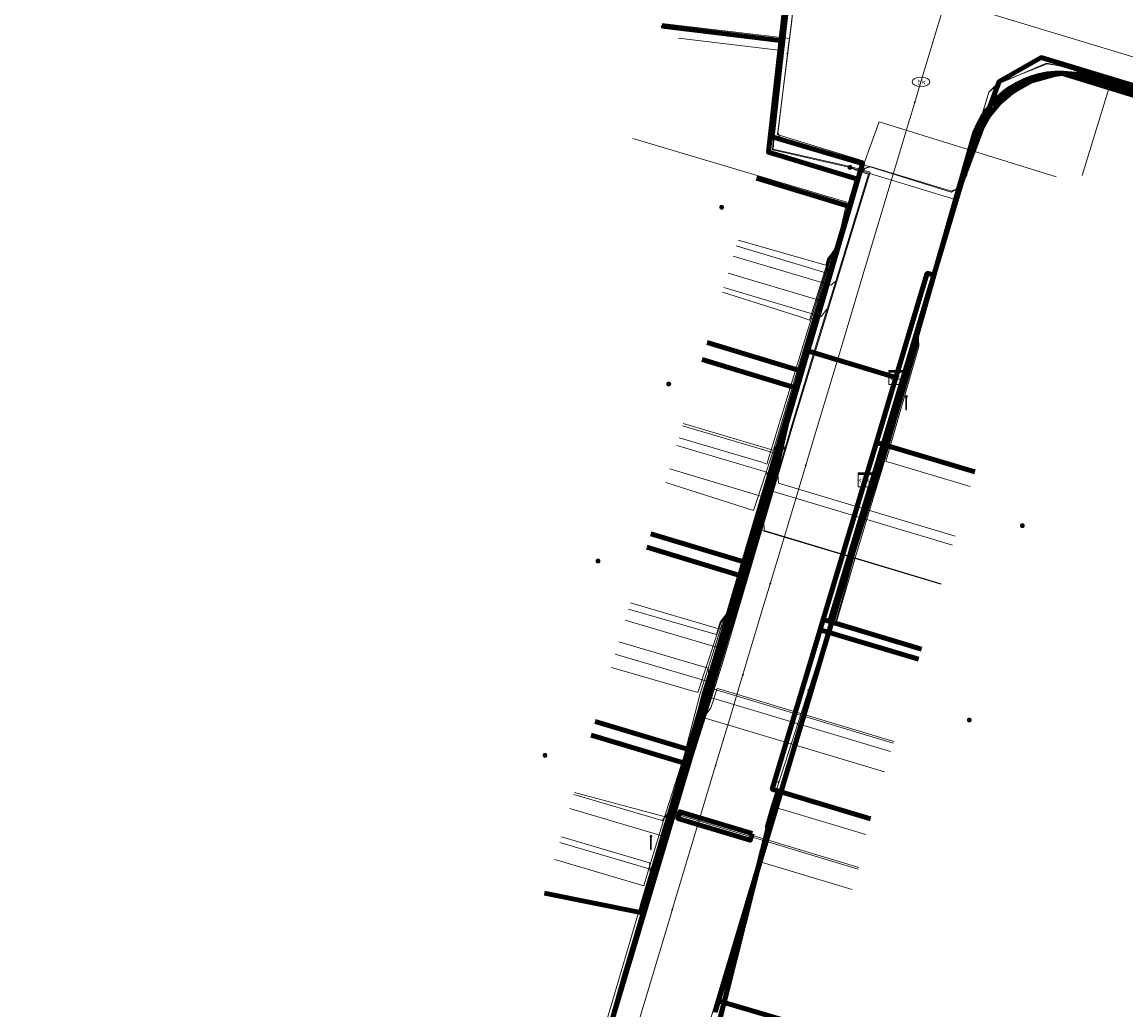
# Model space of a CAD drawing. Extents: x 152558 to 154479, y 462974 to 463683.
# Tile 24 of 256: x 152725 to 152788, y 463467 to 463522. Entities that reach past the tile are written whole.
import ezdxf
from ezdxf.enums import TextEntityAlignment as Align
from ezdxf.lldxf.tags import DXFTag

# ---------------------------------------------------------------- set-up
doc = ezdxf.new("R2010")
doc.units = 0
doc.header["$LTSCALE"] = 0.2
doc.layers.get('0').update_dxf_attribs({"linetype": 'CONTINUOUS'})
for name, color, linetype, lineweight in [('B-RO-KL-DATA_COAXIAAL_7_ZIGGO BV-G', 90, 'KL-DATA-N', 18), ('B-RO-KL-DATA_DUCT_ZIGGO BV-G', 90, 'CONTINUOUS', 100), ('B-RO-KL-DATA_EUROFIBER NEDERLAND BV-G', 90, 'KL-DATA-N', 18), ('B-RO-KL-DATA_HULPSTUK_KPN BV-S', 90, 'CONTINUOUS', 25), ('B-RO-KL-DATA_HULPSTUK_REGGEFIBER OPERATOR BV-S', 90, 'CONTINUOUS', 25), ('B-RO-KL-DATA_HULPSTUK_ZIGGO BV-S', 90, 'CONTINUOUS', 25), ('B-RO-KL-DATA_KABELBED_KPN BV-G', 90, 'CONTINUOUS', 100), ('B-RO-KL-DATA_KABELBED_ZIGGO BV-G', 90, 'CONTINUOUS', 100), ('B-RO-KL-DATA_REGGEFIBER OPERATOR BV-G', 90, 'KL-DATA-N', 18), ('B-RO-KL-ET_LS_400 V_STEDIN NETBEHEER BV-G', 190, 'KL-LS-N', 18), ('B-RO-KL-ET_LS_GEMEENTE AMERSFOORT-S', 190, 'CONTINUOUS', 25), ('B-RO-KL-ET_LS_HULPSTUK_STEDIN NETBEHEER BV-S', 190, 'CONTINUOUS', 25), ('B-RO-KL-ET_LS_MANTELBUIS_400_STEDIN NETBEHEER BV-G', 190, 'CONTINUOUS', 100), ('B-RO-KL-GAS_LD_PE_32_0.1 BAR_STEDIN NETBEHEER BV-G', 50, 'KL-GAS-LD-N', 18), ('B-RO-KL-GAS_LD_PE_40_0.1 BAR_STEDIN NETBEHEER BV-G', 50, 'KL-GAS-LD-N', 18), ('B-RO-KL-GAS_LD_PVC_63_0.1 BAR_STEDIN NETBEHEER BV-G', 50, 'KL-GAS-LD-N', 18), ('B-RO-KL-WATER_100_VITENS-G', 170, 'KL-WATER-N', 18), ('B-RO-KL-WATER_HULPSTUK_VITENS-S', 170, 'CONTINUOUS', 25), ('B-RO-KL-WATER_VITENS-S', 170, 'CONTINUOUS', 25)]:
    doc.layers.add(name, color=color, linetype=linetype, lineweight=lineweight)
doc.styles.add('NLCS-ISO', font='NLCS-ISO.ttf')
tags = doc.linetypes.add('KL-DATA-N', pattern='A,4,-1,[101,NLCS.SHX,S=0.5,R=0,X=0,Y=0],-1,4,-1,["D",Standard,S=1,R=0,X=-0.25,Y=-0.5],-1.5', length=12.5).pattern_tags.tags
tags[18] = DXFTag(74, 10)
tags = doc.linetypes.add('KL-GAS-LD-N', pattern='A,4,-1,[69,NLCS.SHX,S=0.5,R=0,X=0,Y=0],-1,4,-1,["L",Standard,S=1,R=0,X=0.25,Y=-0.5],-2', length=13).pattern_tags.tags
tags[18] = DXFTag(74, 10)
tags = doc.linetypes.add('KL-LS-N', pattern='A,4,-1,[103,NLCS.SHX,S=0.75,R=0,X=0,Y=0],-1,4,-1,["L",Standard,S=1,R=0,X=0,Y=-0.5],-2', length=13).pattern_tags.tags
tags[18] = DXFTag(74, 10)
doc.linetypes.add('KL-WATER-N', pattern='A,7,-0.5,[168,NLCS.SHX,S=0.75,R=0,X=0.75,Y=0],-2', length=9.5)

# ---------------------------------------------------------------- blocks, each defined once
blk = doc.blocks.new('SKL-WTB_HULP_MOF-SO')
at = {"linetype": 'ByBlock', "lineweight": 18}
h = blk.add_hatch(color=0, dxfattribs=at)
h.dxf.hatch_style = 1
h.paths.add_polyline_path([(-0.5625, 0, 1), (0.5625, 0, 1)])
at = {"color": 0, "linetype": 'ByBlock', "lineweight": 18}
blk.add_circle((0, 0), 0.5625, dxfattribs=at)
at = {"color": 0, "linetype": 'ByBlock', "lineweight": 18, "style": 'NLCS-ISO', "flags": 1}
for tag, p in [('TYPE', (1.5, 0)), ('OMSCHRIJVING', (1.5, -3)), ('LABEL', (1.5, -1.5))]:
    blk.add_attdef(tag, p, '', height=1, dxfattribs=at)
blk = doc.blocks.new('SKL-WTB_HULP_KAST-SO')
at = {"color": 0, "linetype": 'ByBlock', "lineweight": 18}
for points in [[(-2, 2), (2, 2), (2, 1.68), (-2, 1.68)], [(-2, 1.52), (2, 1.52), (2, -2), (-2, -2)]]:
    blk.add_lwpolyline(points, close=True, dxfattribs=at)
at = {"color": 0, "linetype": 'ByBlock', "lineweight": 18, "style": 'NLCS-ISO'}
blk.add_text('kast', height=1.5, dxfattribs=at).set_placement((0, 0), align=Align.MIDDLE_CENTER)
at = {"color": 0, "linetype": 'ByBlock', "lineweight": 18, "style": 'NLCS-ISO', "flags": 1}
for tag, p in [('TYPE', (2.5, 0)), ('OMSCHRIJVING', (2.5, -3)), ('LABEL', (2.5, -1.5))]:
    blk.add_attdef(tag, p, '', height=1, dxfattribs=at)
blk = doc.blocks.new('SKL-WTB_HULP_OVERIG-SO')
at = {"color": 0, "linetype": 'ByBlock', "lineweight": 18}
for points in [[(-0.14, 0.14), (0.14, -0.14)], [(0.14, 0.14), (-0.14, -0.14)]]:
    blk.add_lwpolyline(points, dxfattribs=at)
at = {"color": 0, "linetype": 'ByBlock', "lineweight": 18, "style": 'NLCS-ISO', "flags": 1}
for tag, p in [('TYPE', (1.5, 0)), ('OMSCHRIJVING', (1.5, -3)), ('LABEL', (1.5, -1.5))]:
    blk.add_attdef(tag, p, '', height=1, dxfattribs=at)
blk = doc.blocks.new('SKL-WATER_BRANDKRAAN_BRANDPUT-SO')
at = {"color": 0, "linetype": 'ByBlock', "lineweight": 18}
blk.add_ellipse((0, 0), major_axis=(2.5, 0), ratio=0.54, dxfattribs=at)
at = {"color": 0, "linetype": 'ByBlock', "lineweight": 18, "style": 'NLCS-ISO'}
blk.add_text('bk', height=1.5, dxfattribs=at).set_placement((0.16, 0), align=Align.MIDDLE_CENTER)
blk = doc.blocks.new('SKL-ET_LS_MAST-SO')
for p, q in [((-0.05, 2.07), (0.05, 2.07)), ((-0.05, -2), (0.05, -2))]:
    blk.add_line(p, q)
for points in [[(-0.18, 1.76), (-0.22, 1.76), (-0.22, 1.84), (-0.18, 1.84), (-0.18, 1.79)], [(-0.18, 1.49), (-0.22, 1.49), (-0.22, 1.57), (-0.18, 1.57), (-0.18, 1.52)], [(-0.18, 1.79), (-0.05, 1.79)], [(-0.18, 1.76), (-0.05, 1.76)], [(-0.18, 1.52), (-0.05, 1.52)], [(-0.18, 1.49), (-0.05, 1.49)], [(-0.05, -2), (-0.05, 2.07)], [(0.05, -2), (0.05, 2.07)], [(0.18, 1.92), (0.05, 1.92)], [(0.18, 1.89), (0.05, 1.89)], [(0.18, 1.66), (0.05, 1.66)], [(0.18, 1.63), (0.05, 1.63)], [(0.18, 1.39), (0.05, 1.39)], [(0.18, 1.36), (0.05, 1.36)], [(0.18, 1.89), (0.22, 1.89), (0.22, 1.97), (0.18, 1.97), (0.18, 1.92)], [(0.18, 1.63), (0.22, 1.63), (0.22, 1.71), (0.18, 1.71), (0.18, 1.66)], [(0.18, 1.36), (0.22, 1.36), (0.22, 1.44), (0.18, 1.44), (0.18, 1.39)]]:
    blk.add_lwpolyline(points)

msp = doc.modelspace()

# ---------------------------------------------------------------- linework, layer by layer
at = {"layer": 'B-RO-KL-DATA_COAXIAAL_7_ZIGGO BV-G', "flags": 128}
for points in [[(152773.009, 463496.583), (152773.645, 463498.7), (152774.036, 463500), (152774.747, 463502.369), (152769.693, 463503.898), (152772.125, 463512.043), (152772.583, 463513.576), (152767.537, 463515.103), (152768.607, 463524.55), (152768.786, 463526.133), (152770.092, 463537.666), (152770.137, 463538.064), (152763.463, 463538.861)], [(152773.009, 463496.583), (152773.645, 463498.7), (152774.036, 463500), (152774.747, 463502.369), (152769.693, 463503.898), (152772.125, 463512.043), (152772.583, 463513.576), (152767.537, 463515.103), (152768.607, 463524.55), (152768.786, 463526.133), (152770.092, 463537.666), (152770.137, 463538.064), (152763.463, 463538.861)], [(152773.009, 463496.583), (152773.645, 463498.7), (152774.036, 463500), (152774.747, 463502.369), (152769.693, 463503.898), (152772.125, 463512.043), (152772.583, 463513.576), (152767.537, 463515.103), (152768.607, 463524.55), (152768.786, 463526.133), (152770.092, 463537.666), (152770.137, 463538.064), (152763.463, 463538.861)], [(152773.009, 463496.583), (152773.645, 463498.7), (152774.036, 463500), (152774.747, 463502.369), (152769.693, 463503.898), (152772.125, 463512.043), (152772.583, 463513.576), (152767.537, 463515.103), (152768.607, 463524.55), (152768.786, 463526.133), (152770.092, 463537.666), (152770.137, 463538.064), (152763.463, 463538.861)], [(152773.009, 463496.583), (152773.645, 463498.7), (152774.036, 463500), (152774.747, 463502.369), (152776.516, 463508.26), (152776.895, 463508.147), (152778.48, 463513.45), (152778.92, 463514.667), (152779.599, 463516.476), (152780.589, 463519.115), (152782.963, 463520.46), (152790.343, 463518.213), (152791.396, 463517.892), (152801.248, 463514.893), (152801.918, 463514.689), (152811.772, 463511.689), (152812.059, 463511.602), (152818.563, 463509.621), (152823.157, 463508.222), (152822.984, 463507.665), (152821.441, 463502.685)], [(152773.009, 463496.583), (152773.645, 463498.7), (152774.036, 463500), (152774.747, 463502.369), (152776.516, 463508.26), (152776.895, 463508.147), (152778.48, 463513.45), (152778.92, 463514.667), (152779.599, 463516.476), (152780.589, 463519.115), (152782.963, 463520.46), (152790.343, 463518.213), (152790.188, 463517.713), (152788.652, 463512.756)], [(152773.009, 463496.583), (152773.645, 463498.7), (152774.036, 463500), (152774.747, 463502.369), (152776.516, 463508.26), (152776.895, 463508.147), (152778.48, 463513.45), (152778.92, 463514.667), (152779.599, 463516.476), (152780.589, 463519.115), (152782.963, 463520.46), (152790.343, 463518.213), (152791.396, 463517.892), (152791.241, 463517.391), (152789.704, 463512.433)], [(152773.009, 463496.583), (152773.645, 463498.7), (152774.036, 463500), (152774.747, 463502.369), (152776.516, 463508.26), (152776.895, 463508.147), (152778.48, 463513.45), (152778.92, 463514.667), (152779.599, 463516.476), (152780.589, 463519.115), (152782.963, 463520.46), (152790.343, 463518.213), (152791.396, 463517.892), (152801.248, 463514.893), (152801.221, 463514.804), (152801.088, 463514.374), (152799.55, 463509.409)], [(152773.009, 463496.583), (152773.645, 463498.7), (152774.036, 463500), (152774.747, 463502.369), (152776.516, 463508.26), (152776.895, 463508.147), (152778.48, 463513.45), (152778.92, 463514.667), (152779.599, 463516.476), (152780.589, 463519.115), (152782.963, 463520.46), (152790.343, 463518.213), (152791.396, 463517.892), (152801.248, 463514.893), (152801.918, 463514.689), (152811.772, 463511.689), (152812.059, 463511.602), (152818.563, 463509.621), (152818.393, 463509.072), (152816.851, 463504.09)], [(152773.009, 463496.583), (152773.645, 463498.7), (152774.036, 463500), (152774.747, 463502.369), (152776.516, 463508.26), (152776.895, 463508.147), (152778.48, 463513.45), (152778.92, 463514.667), (152779.599, 463516.476), (152780.589, 463519.115), (152782.963, 463520.46), (152790.343, 463518.213), (152791.396, 463517.892), (152801.248, 463514.893), (152801.918, 463514.689), (152801.89, 463514.597), (152801.757, 463514.169), (152800.218, 463509.199)], [(152773.009, 463496.583), (152773.645, 463498.7), (152774.036, 463500), (152774.747, 463502.369), (152776.516, 463508.26), (152776.895, 463508.147), (152778.48, 463513.45), (152778.92, 463514.667), (152779.599, 463516.476), (152780.025, 463517.209), (152780.592, 463517.899), (152781.263, 463518.489), (152782.019, 463518.964), (152782.429, 463519.152), (152782.848, 463519.306), (152783.278, 463519.426), (152783.716, 463519.51), (152784.16, 463519.559), (152790.188, 463517.713), (152791.241, 463517.391), (152801.088, 463514.374), (152801.757, 463514.169), (152811.605, 463511.152), (152811.892, 463511.064), (152810.352, 463506.091)], [(152773.009, 463496.583), (152773.645, 463498.7), (152774.036, 463500), (152774.747, 463502.369), (152776.516, 463508.26), (152776.895, 463508.147), (152778.48, 463513.45), (152778.92, 463514.667), (152779.599, 463516.476), (152780.025, 463517.209), (152780.592, 463517.899), (152781.263, 463518.489), (152782.019, 463518.964), (152782.429, 463519.152), (152782.848, 463519.306), (152783.278, 463519.426), (152783.716, 463519.51), (152784.16, 463519.559), (152790.188, 463517.713), (152791.241, 463517.391), (152801.088, 463514.374), (152801.757, 463514.169), (152811.605, 463511.152), (152811.892, 463511.064), (152810.352, 463506.091)], [(152773.009, 463496.583), (152773.645, 463498.7), (152774.036, 463500), (152774.747, 463502.369), (152769.693, 463503.898), (152772.125, 463512.043), (152766.861, 463513.636)], [(152773.009, 463496.583), (152773.645, 463498.7), (152774.036, 463500), (152774.747, 463502.369), (152769.693, 463503.898), (152769.35, 463502.749), (152764.081, 463504.343)], [(152773.009, 463496.583), (152773.645, 463498.7), (152774.036, 463500), (152774.747, 463502.369), (152769.693, 463503.898), (152769.35, 463502.749), (152769.064, 463501.79), (152768.529, 463500), (152766.153, 463491.944), (152765.927, 463491.176), (152764.403, 463486.009), (152763.023, 463481.328), (152762.797, 463480.56), (152760.31, 463472.127), (152754.883, 463473.205)], [(152773.009, 463496.583), (152773.645, 463498.7), (152774.036, 463500), (152774.747, 463502.369), (152769.693, 463503.898), (152769.35, 463502.749), (152769.064, 463501.79), (152768.529, 463500), (152766.153, 463491.944), (152765.927, 463491.176), (152764.403, 463486.009), (152763.023, 463481.328), (152762.797, 463480.56), (152757.522, 463482.155)], [(152773.009, 463496.583), (152773.645, 463498.7), (152774.036, 463500), (152774.747, 463502.369), (152769.693, 463503.898), (152769.35, 463502.749), (152769.064, 463501.79), (152768.529, 463500), (152766.153, 463491.944), (152765.927, 463491.176), (152764.403, 463486.009), (152763.023, 463481.328), (152757.748, 463482.922)], [(152773.009, 463496.583), (152773.645, 463498.7), (152774.036, 463500), (152774.747, 463502.369), (152769.693, 463503.898), (152769.35, 463502.749), (152769.064, 463501.79), (152768.529, 463500), (152766.153, 463491.944), (152765.927, 463491.176), (152760.657, 463492.77)], [(152773.009, 463496.583), (152773.645, 463498.7), (152774.036, 463500), (152774.747, 463502.369), (152769.693, 463503.898), (152769.35, 463502.749), (152769.064, 463501.79), (152768.529, 463500), (152766.153, 463491.944), (152760.883, 463493.538)], [(152773.009, 463496.583), (152773.645, 463498.7), (152774.036, 463500), (152774.747, 463502.369), (152769.693, 463503.898), (152769.35, 463502.749), (152769.064, 463501.79), (152763.799, 463503.383)], [(152773.009, 463496.583), (152773.645, 463498.7), (152774.033, 463498.584), (152779.205, 463497.032)], [(152773.009, 463496.583), (152770.636, 463488.68), (152770.464, 463488.106), (152769.393, 463484.538), (152767.756, 463479.088), (152768.099, 463478.985), (152773.311, 463477.42)], [(152773.009, 463496.583), (152770.636, 463488.68), (152770.464, 463488.106), (152770.828, 463487.997), (152776.019, 463486.438)], [(152773.009, 463496.583), (152770.636, 463488.68), (152771.002, 463488.57), (152776.196, 463487.011)]]:
    msp.add_lwpolyline(points, dxfattribs=at)
at = {"layer": 'B-RO-KL-DATA_DUCT_ZIGGO BV-G', "flags": 128}
msp.add_lwpolyline([(152790.188, 463517.713), (152784.16, 463519.559), (152783.716, 463519.51), (152782.429, 463519.152), (152781.263, 463518.489), (152780.592, 463517.899), (152780.025, 463517.209), (152779.599, 463516.476), (152778.48, 463513.45), (152776.895, 463508.147), (152774.033, 463498.584), (152771.002, 463488.57), (152770.636, 463488.68), (152770.464, 463488.106), (152767.756, 463479.088), (152768.099, 463478.985), (152767.722, 463477.74), (152762.429, 463456.732)], dxfattribs=at)
at = {"layer": 'B-RO-KL-DATA_EUROFIBER NEDERLAND BV-G', "flags": 128}
for points in [[(152571.462, 463494.696), (152614, 463485.4), (152615.1, 463482.7), (152678.5, 463464.8), (152679.7, 463464.8), (152685.6, 463462.8), (152698, 463459.2), (152703.7, 463457.3), (152720.1, 463452.4), (152731.7, 463448.8), (152732.3, 463448.7), (152740.2, 463446.1), (152747.8, 463444.1), (152751.2, 463443), (152751.7, 463443.2), (152755.2, 463454.3), (152761, 463474.3), (152761.9, 463477.7), (152762.9, 463480.9), (152763.8, 463484.5), (152767, 463494.7), (152767.9, 463498.1), (152771.4, 463509.8), (152772.7, 463513.8), (152773, 463514.2), (152773.3, 463514.3), (152777.9, 463512.9), (152778.3, 463513.1), (152778.7, 463514.1), (152780, 463518.5), (152780.5, 463519), (152783.3, 463520.1), (152784, 463520), (152812.4, 463511.4), (152827.7, 463506.6), (152828.9, 463505.7), (152831, 463500.9), (152829.3, 463495.1), (152829.5, 463494.3), (152830.2, 463493.2), (152831.6, 463490.5), (152832.5, 463489.4), (152849.6, 463484.1), (152851.2, 463483.7), (152861.1, 463480.6), (152863.2, 463479.8), (152867, 463476.5), (152873.3, 463475), (152874.7, 463474.9), (152876.8, 463474.9), (152881.9, 463474), (152891.4, 463471.3), (152897.6, 463470.1), (152916, 463466.8), (152936.3, 463462.9), (152942.5, 463461), (152953.3, 463457.5), (152965.2, 463453.3), (152966.3, 463453.1), (152970.6, 463451.7), (152972.3, 463451), (152973.1, 463450), (152970.9, 463430.7), (152971.4, 463430.6), (152977.2, 463429.9), (152982.1, 463429), (152996.4, 463426.6), (153020, 463422.8), (153038, 463419.8), (153049.2, 463418), (153058.3, 463416.6), (153059.7, 463417.6), (153063.1, 463420.1), (153066.7, 463423.6), (153085.6, 463442.6), (153093.4, 463450.7), (153096, 463452.3), (153099.1, 463449.1), (153103.8, 463442.4), (153107.1, 463435.7), (153107.4, 463434.8), (153109.9, 463428.3), (153112, 463421.3), (153112.9, 463413.6), (153112.9, 463407.3), (153113.3, 463406.2), (153113.1, 463402.8), (153112.1, 463396.3), (153110.6, 463390.3), (153110.2, 463388.1), (153111.1, 463387.4), (153112.3, 463387), (153118.7, 463385.3), (153121.5, 463384.9)], [(152571.462, 463494.696), (152614, 463485.4), (152615.1, 463482.7), (152678.5, 463464.8), (152679.7, 463464.8), (152685.6, 463462.8), (152698, 463459.2), (152703.7, 463457.3), (152720.1, 463452.4), (152731.7, 463448.8), (152732.3, 463448.7), (152740.2, 463446.1), (152747.8, 463444.1), (152751.2, 463443), (152751.7, 463443.2), (152755.2, 463454.3), (152761, 463474.3), (152761.9, 463477.7), (152762.9, 463480.9), (152763.8, 463484.5), (152767, 463494.7), (152767.9, 463498.1), (152771.4, 463509.8), (152772.7, 463513.8), (152773, 463514.2), (152773.3, 463514.3), (152777.9, 463512.9), (152778.3, 463513.1), (152778.7, 463514.1), (152780, 463518.5), (152780.5, 463519), (152783.3, 463520.1), (152784, 463520), (152812.4, 463511.4), (152827.7, 463506.6), (152828.9, 463505.7), (152831, 463500.9), (152829.3, 463495.1), (152829.5, 463494.3), (152830.2, 463493.2), (152831.6, 463490.5), (152832.5, 463489.4), (152849.6, 463484.1), (152851.2, 463483.7), (152861.1, 463480.6), (152863.2, 463479.8), (152867, 463476.5), (152873.3, 463475), (152874.7, 463474.9), (152876.8, 463474.9), (152881.9, 463474), (152891.4, 463471.3), (152897.6, 463470.1), (152916, 463466.8), (152936.3, 463462.9), (152936.5, 463462.8)]]:
    msp.add_lwpolyline(points, dxfattribs=at)
at = {"layer": 'B-RO-KL-DATA_KABELBED_KPN BV-G', "flags": 128}
for points in [[(152776.897, 463547.875), (152771.177, 463547.126), (152770.583, 463541.467), (152770.531, 463540.975), (152770.344, 463539.192), (152768.359, 463521.404), (152768.192, 463519.914), (152767.753, 463515.978), (152772.863, 463514.471), (152768.633, 463500), (152768.585, 463499.833), (152767.927, 463496.921), (152753.771, 463449.531), (152751.112, 463440.841), (152751.112, 463440.841)], [(152768.192, 463519.914), (152768.359, 463521.404), (152761.503, 463522.228)], [(152764.53, 463466.496), (152774.181, 463498.746), (152774.547, 463500), (152775.422, 463502.991), (152779.094, 463515.855), (152779.238, 463516.286), (152779.419, 463516.702), (152779.636, 463517.101), (152779.888, 463517.479), (152780.172, 463517.833), (152780.486, 463518.161), (152780.828, 463518.46), (152781.195, 463518.728), (152781.584, 463518.962), (152781.992, 463519.161), (152782.416, 463519.323), (152782.853, 463519.447), (152783.299, 463519.532), (152783.751, 463519.578), (152784.205, 463519.583), (152784.657, 463519.548), (152785.105, 463519.474), (152785.545, 463519.36), (152792.544, 463517.214)], [(152764.529, 463466.493), (152764.53, 463466.496), (152764.719, 463467.124), (152770.385, 463465.441), (152770.47, 463465.729)]]:
    msp.add_lwpolyline(points, dxfattribs=at)
at = {"layer": 'B-RO-KL-DATA_KABELBED_ZIGGO BV-G', "flags": 128}
for points in [[(152768.607, 463524.55), (152767.537, 463515.103), (152772.583, 463513.576), (152772.125, 463512.043)], [(152779.599, 463516.476), (152780.589, 463519.115), (152782.963, 463520.46), (152790.343, 463518.213)], [(152790.188, 463517.713), (152784.16, 463519.559), (152783.716, 463519.51), (152782.429, 463519.152), (152781.263, 463518.489), (152780.592, 463517.899), (152780.025, 463517.209), (152779.599, 463516.476)], [(152779.599, 463516.476), (152778.48, 463513.45), (152776.895, 463508.147)], [(152766.861, 463513.636), (152772.125, 463512.043)], [(152772.125, 463512.043), (152769.693, 463503.898)], [(152776.895, 463508.147), (152774.033, 463498.584)], [(152776.895, 463508.147), (152776.516, 463508.26), (152774.747, 463502.369)], [(152764.081, 463504.343), (152769.35, 463502.749)], [(152769.693, 463503.898), (152769.35, 463502.749)], [(152769.693, 463503.898), (152774.747, 463502.369)], [(152763.799, 463503.383), (152769.064, 463501.79)], [(152769.35, 463502.749), (152769.064, 463501.79)], [(152773.645, 463498.7), (152774.747, 463502.369)], [(152769.064, 463501.79), (152766.153, 463491.944)], [(152774.033, 463498.584), (152771.002, 463488.57)], [(152773.009, 463496.583), (152773.645, 463498.7)], [(152773.645, 463498.7), (152774.033, 463498.584)], [(152774.033, 463498.584), (152779.205, 463497.032)], [(152770.636, 463488.68), (152773.009, 463496.583)], [(152760.883, 463493.538), (152766.153, 463491.944)], [(152760.657, 463492.77), (152765.927, 463491.176)], [(152766.153, 463491.944), (152765.927, 463491.176)], [(152765.927, 463491.176), (152763.023, 463481.328)], [(152770.464, 463488.106), (152770.636, 463488.68)], [(152771.002, 463488.57), (152770.636, 463488.68)], [(152776.196, 463487.011), (152771.002, 463488.57)], [(152768.099, 463478.985), (152767.756, 463479.088), (152770.464, 463488.106)], [(152776.019, 463486.438), (152770.464, 463488.106)], [(152757.748, 463482.922), (152763.023, 463481.328)], [(152757.522, 463482.155), (152762.797, 463480.56)], [(152763.023, 463481.328), (152762.797, 463480.56)], [(152762.797, 463480.56), (152760.31, 463472.127)], [(152768.099, 463478.985), (152767.722, 463477.74), (152762.429, 463456.732), (152759.68, 463447.869)], [(152773.311, 463477.42), (152768.099, 463478.985)], [(152760.31, 463472.127), (152754.883, 463473.205)]]:
    msp.add_lwpolyline(points, dxfattribs=at)
at = {"layer": 'B-RO-KL-DATA_REGGEFIBER OPERATOR BV-G', "flags": 128}
for points in [[(152773.285, 463514.281), (152770.32, 463515.163), (152768.215, 463515.839), (152768.076, 463516.238), (152768.864, 463522.538), (152769.035, 463524.912), (152769.183, 463525.35), (152769.727, 463530.999), (152769.932, 463531.863), (152770.42, 463537.21), (152770.429, 463538.037)], [(152778.969, 463515.078), (152779.998, 463518.497), (152780.549, 463518.968), (152783.261, 463520.147), (152784.03, 463520.001), (152790.425, 463517.98), (152791.423, 463517.722), (152801.335, 463514.699), (152801.972, 463514.546), (152802.874, 463514.226), (152811.62, 463511.608), (152812.38, 463511.41), (152822.166, 463508.327), (152823.117, 463508.012), (152824.554, 463507.571), (152827.702, 463506.587)], [(152771.412, 463509.782), (152771.981, 463512.277), (152759.875, 463515.892)], [(152778.279, 463513.085), (152778.675, 463514.099), (152778.969, 463515.078)], [(152761.852, 463477.488), (152762.914, 463480.851), (152763.84, 463484.485), (152764.884, 463487.756), (152765.339, 463489.242), (152766.983, 463494.75), (152767.937, 463498.123), (152770.134, 463505.539), (152771.412, 463509.782), (152772.711, 463513.848), (152772.953, 463514.169), (152773.285, 463514.281)], [(152773.285, 463514.281), (152777.867, 463512.854), (152778.279, 463513.085)], [(152767.36, 463476.936), (152767.685, 463478.127), (152771.027, 463488.463), (152771.102, 463488.65), (152772.278, 463492.645), (152773.875, 463497.641), (152776.008, 463505.035), (152778.279, 463513.085)], [(152761.74, 463496.436), (152766.697, 463494.841), (152767.783, 463498.157), (152770.017, 463505.581), (152771.013, 463508.97), (152771.412, 463509.782)], [(152762.485, 463498.963), (152767.161, 463497.585), (152767.441, 463497.471), (152770.975, 463509.005), (152771.412, 463509.782)], [(152764.939, 463507.197), (152769.277, 463505.813), (152769.86, 463505.621), (152770.942, 463509.056), (152771.412, 463509.782)], [(152765.818, 463510.138), (152770.777, 463508.714), (152770.887, 463509.053), (152771.412, 463509.782)], [(152773.046, 463476.523), (152768.341, 463477.935), (152767.973, 463478.042), (152771.171, 463488.392), (152771.27, 463488.574), (152772.434, 463492.597), (152774.002, 463497.617), (152775.911, 463504.208), (152776.008, 463505.035)], [(152771.576, 463488.287), (152771.283, 463488.369), (152771.353, 463488.558), (152772.486, 463492.611), (152774.051, 463497.596), (152775.954, 463504.173), (152776.008, 463505.035)], [(152771.636, 463488.483), (152771.385, 463488.552), (152772.565, 463492.558), (152774.091, 463497.577), (152775.995, 463504.162), (152776.008, 463505.035)], [(152776.008, 463505.035), (152776.042, 463504.122), (152774.181, 463497.621), (152774.472, 463497.549), (152778.955, 463496.204)], [(152755.457, 463475.112), (152760.488, 463473.629), (152760.702, 463474.344), (152761.745, 463477.756), (152762.759, 463480.919), (152763.684, 463484.495), (152764.717, 463487.789), (152764.927, 463488.467), (152765.339, 463489.242)], [(152758.657, 463485.973), (152763.552, 463484.567), (152764.62, 463487.826), (152764.849, 463488.506), (152765.339, 463489.242)], [(152759.627, 463489.264), (152763.73, 463488.086), (152764.597, 463487.844), (152764.805, 463488.537), (152765.339, 463489.242)], [(152756.572, 463478.897), (152761.852, 463477.488)], [(152751.687, 463443.208), (152753.589, 463449.587), (152753.925, 463450.323), (152755.244, 463454.279), (152759.29, 463468.565), (152760.991, 463474.262), (152761.852, 463477.488)], [(152759.342, 463449.635), (152766.942, 463475.027), (152772.268, 463473.42)]]:
    msp.add_lwpolyline(points, dxfattribs=at)
at = {"layer": 'B-RO-KL-ET_LS_400 V_STEDIN NETBEHEER BV-G', "flags": 128}
for points in [[(152771.001, 463543.315), (152769.488, 463531.404), (152767.942, 463517.081), (152767.813, 463515.284), (152772.168, 463514.295), (152773.285, 463513.974), (152769.008, 463500), (152764.994, 463486.414), (152760.026, 463470.647), (152752.742, 463446.254), (152752.582, 463445.848), (152752.353, 463445.476), (152752.062, 463445.149), (152751.719, 463444.878), (152751.334, 463444.671), (152750.918, 463444.534), (152750.485, 463444.472), (152750.048, 463444.486), (152749.619, 463444.576), (152715.591, 463454.928)], [(152770.951, 463543.321), (152770.626, 463540.76), (152770.612, 463540.652), (152769.872, 463534.827), (152769.862, 463534.747), (152769.438, 463531.41), (152769.262, 463529.774), (152769.061, 463527.914), (152768.302, 463520.888), (152768.245, 463520.363), (152767.892, 463517.085), (152767.76, 463515.245), (152772.157, 463514.246)], [(152762.448, 463521.559), (152768.1, 463520.884), (152768.225, 463520.365), (152768.245, 463520.363)], [(152778.614, 463513.851), (152779.387, 463515.754), (152779.638, 463516.411), (152780.081, 463517.174), (152780.642, 463517.856), (152781.304, 463518.438), (152782.051, 463518.907), (152782.718, 463519.23), (152783.419, 463519.463), (152784.145, 463519.604), (152784.882, 463519.649), (152785.622, 463519.598), (152826.097, 463507.168), (152826.64, 463506.898), (152827.164, 463506.611), (152827.675, 463506.304), (152828.172, 463505.975), (152828.658, 463505.624), (152829.355, 463504.947), (152829.917, 463504.151), (152830.32, 463503.266), (152830.556, 463502.321), (152830.611, 463501.348), (152830.574, 463501.051)], [(152778.66, 463513.832), (152779.38, 463515.604), (152779.371, 463515.572), (152779.683, 463516.389), (152780.122, 463517.145), (152780.678, 463517.821), (152781.334, 463518.398), (152782.075, 463518.863), (152782.737, 463519.184), (152783.432, 463519.415), (152784.151, 463519.554), (152784.882, 463519.599), (152785.613, 463519.549), (152786.44, 463519.295), (152793.497, 463517.127), (152795.991, 463516.362), (152796.661, 463516.156), (152798.346, 463515.638), (152803.476, 463514.062), (152807.377, 463512.864), (152807.855, 463512.717), (152809.521, 463512.205), (152812.743, 463511.216), (152814.37, 463510.716), (152817.917, 463509.626), (152820.414, 463508.859), (152826.081, 463507.118), (152826.617, 463506.854), (152827.139, 463506.568), (152827.648, 463506.262), (152828.144, 463505.934), (152828.626, 463505.586), (152829.317, 463504.914), (152829.873, 463504.126), (152830.273, 463503.249), (152830.506, 463502.313), (152830.561, 463501.35), (152830.524, 463501.057)], [(152785.274, 463513.794), (152786.86, 463518.957), (152786.434, 463519.276), (152786.44, 463519.295)], [(152772.157, 463514.246), (152772.527, 463514.082), (152773.203, 463513.876), (152771.346, 463507.808), (152770.863, 463506.231), (152770.319, 463504.454), (152768.861, 463499.677), (152768.497, 463498.447), (152768.293, 463497.756), (152768.051, 463496.936), (152767.77, 463495.986), (152767.257, 463494.251), (152767.069, 463493.615), (152766.773, 463492.613), (152765.822, 463489.393), (152765.249, 463487.456), (152765.062, 463486.823), (152764.667, 463485.542), (152764.267, 463484.275), (152763.947, 463483.259), (152763.925, 463483.188), (152763.528, 463481.929), (152762.402, 463478.353), (152762.2, 463477.711), (152761.932, 463476.861), (152761.331, 463474.953), (152760.678, 463472.882), (152760.501, 463472.321), (152759.978, 463470.661), (152756.142, 463457.814), (152755.024, 463454.069), (152754.999, 463453.986), (152754.593, 463452.628), (152753.534, 463449.081), (152752.68, 463446.221), (152752.52, 463445.816), (152752.291, 463445.444), (152752, 463445.117), (152751.657, 463444.846), (152751.272, 463444.639), (152750.856, 463444.503), (152750.424, 463444.44), (152749.986, 463444.454), (152749.558, 463444.543), (152744.277, 463446.148)], [(152772.157, 463514.246), (152778.095, 463512.443), (152778.66, 463513.832)], [(152765.546, 463509.234), (152771.067, 463507.585), (152771.346, 463507.808)], [(152765.015, 463507.455), (152770.525, 463505.81), (152770.844, 463506.237), (152770.863, 463506.231)], [(152762.685, 463499.646), (152768.164, 463498.025), (152768.478, 463498.453), (152768.497, 463498.447)], [(152761.963, 463497.2), (152767.436, 463495.564), (152767.751, 463495.992), (152767.77, 463495.986)], [(152778.108, 463493.394), (152768.1, 463496.399), (152768.07, 463496.93), (152768.051, 463496.936)], [(152777.302, 463490.712), (152767.307, 463493.714), (152767.276, 463494.245), (152767.257, 463494.251)], [(152759.441, 463488.647), (152764.915, 463487.033), (152765.23, 463487.462), (152765.249, 463487.456)], [(152758.876, 463486.728), (152764.324, 463485.122), (152764.648, 463485.548), (152764.667, 463485.542)], [(152764.927, 463484.705), (152764.64, 463484.791), (152764.285, 463483.687), (152763.966, 463483.253), (152763.947, 463483.259)], [(152774.451, 463481.218), (152764.267, 463484.275)], [(152774.624, 463481.793), (152764.927, 463484.705)], [(152756.302, 463478), (152761.59, 463476.44), (152761.913, 463476.867), (152761.932, 463476.861)], [(152772.615, 463474.568), (152762.2, 463477.711)], [(152755.737, 463476.082), (152760.988, 463474.533), (152761.312, 463474.959), (152761.331, 463474.953)]]:
    msp.add_lwpolyline(points, dxfattribs=at)
at = {"layer": 'B-RO-KL-ET_LS_MANTELBUIS_400_STEDIN NETBEHEER BV-G', "flags": 128}
msp.add_lwpolyline([(152766.622, 463476.585), (152762.525, 463477.821), (152762.409, 463477.439), (152766.506, 463476.203), (152766.622, 463476.585)], dxfattribs=at)
at = {"layer": 'B-RO-KL-GAS_LD_PE_32_0.1 BAR_STEDIN NETBEHEER BV-G', "flags": 128}
for points in [[(152761.522, 463522.394), (152768.729, 463521.535)], [(152783.82, 463513.717), (152773.794, 463516.823), (152772.498, 463513.247), (152772.479, 463513.253)], [(152765.718, 463509.809), (152770.787, 463508.294), (152771.122, 463508.715)], [(152765.26, 463508.275), (152770.329, 463506.762), (152770.377, 463506.226)], [(152762.721, 463499.768), (152767.813, 463498.266), (152768.145, 463498.688)], [(152762.353, 463498.521), (152767.448, 463497.019), (152767.499, 463496.483)], [(152777.955, 463492.885), (152767.567, 463496.004), (152767.516, 463496.541)], [(152777.293, 463490.682), (152766.92, 463493.798), (152766.583, 463493.375)], [(152759.732, 463489.632), (152764.793, 463488.139), (152765.129, 463488.561)], [(152759.081, 463487.426), (152764.128, 463485.938), (152764.175, 463485.402)], [(152774.595, 463481.697), (152764.207, 463484.817), (152764.16, 463485.352)], [(152774.106, 463480.069), (152763.715, 463483.188), (152763.379, 463482.767)], [(152756.538, 463478.798), (152761.527, 463477.327), (152761.864, 463477.75)], [(152755.831, 463476.4), (152760.804, 463474.933), (152760.851, 463474.397)]]:
    msp.add_lwpolyline(points, dxfattribs=at)
at = {"layer": 'B-RO-KL-GAS_LD_PE_40_0.1 BAR_STEDIN NETBEHEER BV-G', "flags": 128}
msp.add_lwpolyline([(152772.643, 463474.664), (152761.91, 463477.903)], dxfattribs=at)
at = {"layer": 'B-RO-KL-GAS_LD_PVC_63_0.1 BAR_STEDIN NETBEHEER BV-G', "flags": 128}
msp.add_lwpolyline([(152751.755, 463443.882), (152751.973, 463444.457), (152753.431, 463449.531), (152754.335, 463452.646), (152754.528, 463453.311), (152756.511, 463460.136), (152758.558, 463466.545), (152760.184, 463472.126), (152760.329, 463472.624), (152760.851, 463474.397), (152761.685, 463477.159), (152761.864, 463477.75), (152761.91, 463477.903), (152763.151, 463482.013), (152763.257, 463482.363), (152763.379, 463482.767), (152764.16, 463485.352), (152764.175, 463485.402), (152764.578, 463486.736), (152765.129, 463488.561), (152765.192, 463488.77), (152766.339, 463492.567), (152766.583, 463493.375), (152766.949, 463494.606), (152767.499, 463496.483), (152767.516, 463496.541), (152768.145, 463498.688), (152768.162, 463498.745), (152768.389, 463499.518), (152770.008, 463504.993), (152770.377, 463506.226), (152771.122, 463508.715), (152771.624, 463510.395), (152772.323, 463512.732), (152772.479, 463513.253), (152772.888, 463514.621), (152768.032, 463516.108), (152768.095, 463516.313), (152768.718, 463521.446), (152768.729, 463521.535), (152769.196, 463525.404), (152769.427, 463527.74), (152769.572, 463529.207), (152770.087, 463534.399), (152770.245, 463535.781), (152770.876, 463541.315), (152770.947, 463541.94), (152771.465, 463546.482), (152771.487, 463546.568), (152771.845, 463546.983), (152776.926, 463547.635), (152776.529, 463550.369), (152776.302, 463551.922), (152776.272, 463552.124), (152775.87, 463554.873), (152775.814, 463555.27), (152775.579, 463557.061), (152774.771, 463563.223), (152774.551, 463564.883), (152774.451, 463565.633), (152774.384, 463566.13), (152774.245, 463567.17), (152774.165, 463567.765), (152774.001, 463568.994), (152773.815, 463570.383), (152773.301, 463574.258), (152773.106, 463575.768), (152773.075, 463576.007), (152772.952, 463576.959), (152772.873, 463577.57), (152772.731, 463578.661), (152772.447, 463580.857), (152772.383, 463581.353), (152771.866, 463585.348), (152771.727, 463586.418), (152771.611, 463587.275), (152771.542, 463587.771), (152771.414, 463588.694), (152771.359, 463589.089), (152771.281, 463589.658), (152771.037, 463591.422), (152769.625, 463601.632), (152769.478, 463602.919), (152768.577, 463610.81), (152768.484, 463611.626), (152768.316, 463613.094), (152768.262, 463613.569)], dxfattribs=at)
at = {"layer": 'B-RO-KL-WATER_100_VITENS-G', "flags": 128}
for points in [[(152777.557, 463523.713), (152777.474, 463523.437), (152776.164, 463519.087)], [(152836.593, 463505.816), (152825.121, 463509.294), (152820.902, 463510.573), (152814.852, 463512.407), (152809.995, 463513.879), (152803.945, 463515.713), (152798.81, 463517.27), (152793.953, 463518.742), (152789.762, 463520.013), (152777.557, 463523.713)], [(152776.164, 463519.087), (152775.814, 463517.921), (152775.464, 463516.755), (152773.841, 463511.352), (152773.205, 463509.235), (152771.662, 463504.097), (152770.201, 463499.236), (152769.652, 463497.409), (152768.382, 463493.182), (152767.64, 463490.711), (152767.115, 463488.962), (152766.098, 463485.576), (152765.296, 463482.906), (152764.554, 463480.438), (152763.836, 463478.046), (152762.102, 463472.274), (152762.017, 463471.991), (152756.73, 463454.389), (152756.704, 463454.304), (152756.646, 463454.11), (152756.066, 463452.178), (152755.817, 463451.348), (152755.762, 463451.166), (152749.289, 463429.617)]]:
    msp.add_lwpolyline(points, dxfattribs=at)

# ---------------------------------------------------------------- block references
at = {"layer": 'B-RO-KL-DATA_HULPSTUK_KPN BV-S', "xscale": 0.2, "yscale": 0.2, "zscale": 0.2}
for name, p in [('SKL-WTB_HULP_OVERIG-SO', (152761.503, 463522.228)), ('SKL-WTB_HULP_MOF-SO', (152768.192, 463519.914)), ('SKL-WTB_HULP_OVERIG-SO', (152768.192, 463519.914)), ('SKL-WTB_HULP_MOF-SO', (152764.9, 463512)), ('SKL-WTB_HULP_MOF-SO', (152761.9, 463502)), ('SKL-WTB_HULP_MOF-SO', (152781.9, 463494)), ('SKL-WTB_HULP_MOF-SO', (152757.9, 463492)), ('SKL-WTB_HULP_MOF-SO', (152778.9, 463483)), ('SKL-WTB_HULP_MOF-SO', (152754.9, 463481))]:
    msp.add_blockref(name, p, dxfattribs=at)
at = {"layer": 'B-RO-KL-DATA_HULPSTUK_REGGEFIBER OPERATOR BV-S', "xscale": 0.2, "yscale": 0.2, "zscale": 0.2}
for p in [(152768.6, 463520.7), (152778.3, 463513.1), (152771.4, 463509.8), (152777.4, 463510.1), (152769.9, 463504.7), (152768.4, 463499.8), (152773.5, 463496.4), (152766.7, 463493.7), (152765.4, 463489.5), (152771.4, 463489.5), (152769.8, 463484.7), (152763.7, 463483.8), (152768.1, 463479.5), (152761.852, 463477.488), (152767.4, 463476.9), (152760.5, 463472.5)]:
    msp.add_blockref('SKL-WTB_HULP_OVERIG-SO', p, dxfattribs=at)
at = {"layer": 'B-RO-KL-DATA_HULPSTUK_ZIGGO BV-S', "xscale": 0.2, "yscale": 0.2, "zscale": 0.2}
for p in [(152774.747, 463502.369), (152773.009, 463496.583)]:
    msp.add_blockref('SKL-WTB_HULP_KAST-SO', p, dxfattribs=at)
at = {"layer": 'B-RO-KL-ET_LS_GEMEENTE AMERSFOORT-S', "xscale": 0.2, "yscale": 0.2, "zscale": 0.2}
for p in [(152775.344, 463500.939), (152760.89, 463476.073)]:
    msp.add_blockref('SKL-ET_LS_MAST-SO', p, dxfattribs=at)
at = {"layer": 'B-RO-KL-ET_LS_HULPSTUK_STEDIN NETBEHEER BV-S', "xscale": 0.2, "yscale": 0.2, "zscale": 0.2}
for p in [(152772.157, 463514.246), (152778.66, 463513.832)]:
    msp.add_blockref('SKL-WTB_HULP_MOF-SO', p, dxfattribs=at)
at = {"layer": 'B-RO-KL-WATER_HULPSTUK_VITENS-S', "xscale": 0.2, "yscale": 0.2, "zscale": 0.2}
for p in [(152775.814, 463517.921), (152769.652, 463497.409), (152767.64, 463490.711), (152767.64, 463490.711), (152767.64, 463490.711), (152767.64, 463490.711), (152767.64, 463490.711), (152767.64, 463490.711), (152767.64, 463490.711), (152767.64, 463490.711), (152767.64, 463490.711), (152766.098, 463485.576), (152764.554, 463480.438), (152762.102, 463472.274)]:
    msp.add_blockref('SKL-WTB_HULP_OVERIG-SO', p, dxfattribs=at)
at = {"layer": 'B-RO-KL-WATER_VITENS-S', "xscale": 0.2, "yscale": 0.2, "zscale": 0.2}
msp.add_blockref('SKL-WATER_BRANDKRAAN_BRANDPUT-SO', (152776.164, 463519.087), dxfattribs=at)

doc.saveas('drawing.dxf')
